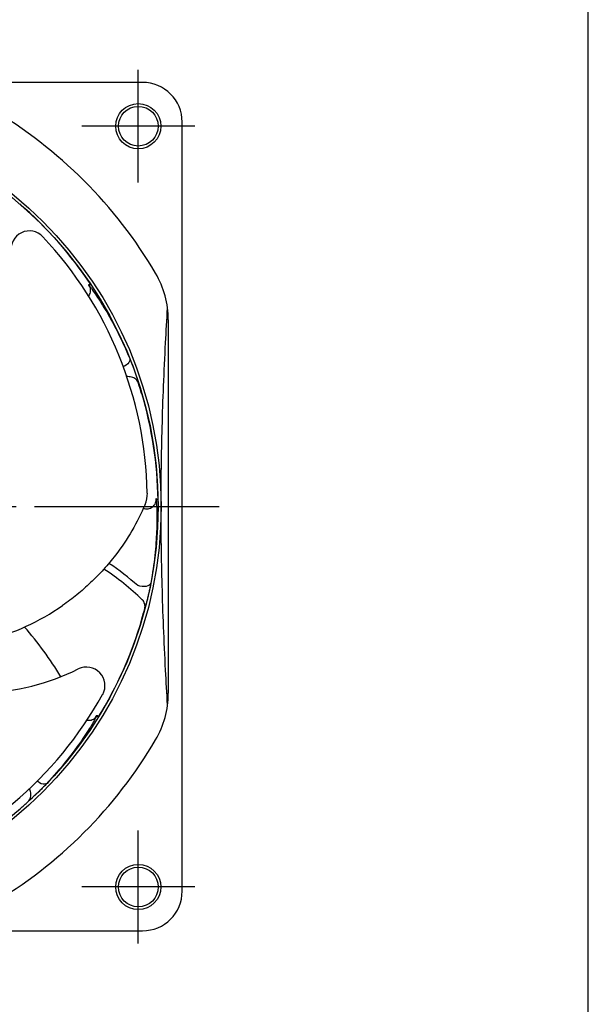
# Model space of a CAD drawing. Header units: millimetres. Extents: x 0 to 420, y 0 to 297.
# Tile 6 of 6: x 358 to 420, y 117 to 224. Entities that reach past the tile are written whole.
import ezdxf

# ---------------------------------------------------------------- set-up
doc = ezdxf.new("R2010")
doc.units = ezdxf.units.MM
doc.linetypes.add('CENTER', pattern=[27, 20, -2, 3, -2])
doc.linetypes.add('HS', pattern=[0])

msp = doc.modelspace()

# ---------------------------------------------------------------- linework, layer by layer
at = {"color": 7, "linetype": 'HS'}
msp.add_line((420, 0), (420, 297), dxfattribs=at)
at = {"color": 7, "linetype": 'CENTER'}
for p, q in [((371.25, 206.14), (371.25, 218.36)), ((377.36, 212.25), (365.14, 212.25)), ((279, 171), (381, 171)), ((371.25, 123.64), (371.25, 135.86)), ((377.36, 129.75), (365.14, 129.75))]:
    msp.add_line(p, q, dxfattribs=at)
at = {"color": 7}
for p, q in [((371.7, 217), (288.3, 217)), ((376, 129.3), (376, 212.7)), ((365.86, 195.08), (366.11, 195.08)), ((374.5, 191.24), (374.5, 150.76)), ((371.63, 183.25), (371.61, 183.26)), ((373.19, 171.87), (373.39, 171.73)), ((371.65, 158.8), (371.64, 158.81)), ((366.8, 148.39), (366.9, 148.15)), ((358.44, 138.22), (358.44, 138.24)), ((288.3, 125), (371.7, 125))]:
    msp.add_line(p, q, dxfattribs=at)
at = {"color": 7, "flags": 128}
for points in [[(370.32, 187.06), (370.34, 186.92), (370.31, 186.78), (370.23, 186.63), (370.1, 186.48), (369.94, 186.34), (369.74, 186.22), (369.63, 186.18)], [(372.6, 162.71), (372.55, 162.58), (372.44, 162.48), (372.29, 162.4), (372.1, 162.34), (371.89, 162.32), (371.66, 162.32), (371.43, 162.36), (371.21, 162.43)], [(361.36, 140.99), (361.24, 140.92), (361.1, 140.89), (360.93, 140.9), (360.74, 140.95), (360.55, 141.05), (360.36, 141.18), (360.31, 141.22)]]:
    msp.add_lwpolyline(points, dxfattribs=at)
at = {"color": 7}
for centre, radius in [((330, 171), 43.72), ((371.25, 212.25), 2.45), ((330, 171), 43.4), ((371.25, 212.25), 2.15), ((371.25, 129.75), 2.45), ((371.25, 129.75), 2.15)]:
    msp.add_circle(centre, radius, dxfattribs=at)
for centre, radius, start, end in [((371.7, 212.7), 4.3, 0, 90), ((330, 171), 50, 30.4015, 59.5985), ((330, 171), 43.4, 33.6922, 49.1256), ((359.46, 198.9), 2, 43.1249, 188.3715), ((330.36, 171.64), 41.87, 1.1366, 43.1249), ((364.5, 191.24), 10, 0, 30.4015), ((330, 171), 43.19, 33.7986, 33.8873), ((364.74, 155.6), 30, 78.9028, 79.9034), ((330, 171), 43.38, 16.4118, 17.943), ((330, 171), 43.4, 0.9649, 16.3983), ((369.23, 172.41), 3, 336.8586, 1.1366), ((330, 171), 43.19, 1.0713, 1.16), ((350.9, 139.26), 30.81, 48.7559, 56.1448), ((350.9, 139.26), 30, 46.1755, 56.3395), ((330, 171), 43.38, 343.6845, 345.2158), ((330, 171), 43.4, 328.2376, 343.671), ((330.42, 133), 37.87, 31.0773, 41.1818), ((353.64, 175.79), 25, 247.2586, 296.3715), ((365.64, 151.6), 2, 331.1249, 116.3715), ((330.72, 170.86), 41.87, 289.1366, 331.1249), ((364.5, 150.76), 10, 329.5985, 0), ((330, 171), 43.19, 328.3441, 328.4327), ((330, 171), 50, 300.4015, 329.5985), ((330.42, 133), 30, 13.4482, 14.335), ((330, 171), 43.38, 310.9573, 312.4885), ((330, 171), 43.4, 295.5103, 310.9438), ((371.7, 129.3), 4.3, 270, 0)]:
    msp.add_arc(centre, radius, start, end, dxfattribs=at)
for points, knots in [([(365.87, 193.83), (365.91, 193.88), (365.94, 193.93), (366.05, 194.15), (366.09, 194.34), (366.06, 194.7), (366, 194.88), (365.89, 195.03)], [0.4127711, 0.4127711, 0.4127711, 0.4127711, 0.5, 0.5, 0.75, 0.75, 1, 1, 1, 1]), ([(365.89, 195.03), (366.11, 194.75), (366.39, 194.36), (367.04, 193.38), (367.42, 192.79), (368.23, 191.42), (368.65, 190.65), (369.49, 188.97), (369.91, 188.05), (370.32, 187.06)], [0, 0, 0, 0, 0.25, 0.25, 0.5, 0.5, 0.75, 0.75, 1, 1, 1, 1]), ([(373.72, 171), (373.72, 172.42), (373.74, 175.29), (373.83, 179.65), (373.98, 184.15), (374.18, 188.45), (374.34, 191.26), (374.42, 192.51)], [0, 0, 0, 0, 4.273677, 8.605807, 13.071428, 17.775387, 21.520986, 21.520986, 21.520986, 21.520986]), ([(370.32, 187.06), (370.37, 186.94), (370.42, 186.81), (370.53, 186.54), (370.59, 186.39), (370.69, 186.11), (370.75, 185.96), (370.85, 185.67), (370.9, 185.53), (371, 185.25), (371.04, 185.12), (371.12, 184.88), (371.16, 184.77), (371.22, 184.58), (371.24, 184.5), (371.27, 184.39), (371.27, 184.37), (371.27, 184.36)], [0, 0, 0, 0, 0.125, 0.125, 0.25, 0.25, 0.375, 0.375, 0.5, 0.5, 0.625, 0.625, 0.75, 0.75, 0.875, 0.875, 1, 1, 1, 1]), ([(371.27, 184.36), (371.24, 184.45), (371.21, 184.53), (371.11, 184.68), (371.05, 184.75), (370.85, 184.92), (370.69, 185), (370.51, 185.04)], [0, 0, 0, 0, 0.25, 0.25, 0.5, 0.5, 1, 1, 1, 1]), ([(371.98, 171.23), (371.15, 169.28), (369.73, 166.84), (367.51, 164.18), (366.11, 162.74), (364.63, 161.43), (363.59, 160.64), (363.05, 160.27)], [0.031834, 0.031834, 0.031834, 0.031834, 6.382859, 8.400292, 10.408272, 12.391305, 14.333103, 14.333103, 14.333103, 14.333103]), ([(371.81, 170.83), (371.84, 170.82), (371.87, 170.81), (371.99, 170.77), (372.08, 170.76), (372.35, 170.75), (372.53, 170.8), (372.84, 170.99), (372.97, 171.12), (373.15, 171.44), (373.19, 171.62), (373.19, 171.81)], [0.0800872, 0.0800872, 0.0800872, 0.0800872, 0.125, 0.125, 0.25, 0.25, 0.5, 0.5, 0.75, 0.75, 1, 1, 1, 1]), ([(373.19, 171.81), (373.21, 171.46), (373.24, 170.98), (373.26, 169.8), (373.26, 169.11), (373.2, 167.51), (373.14, 166.64), (372.94, 164.76), (372.8, 163.77), (372.6, 162.71)], [0, 0, 0, 0, 0.25, 0.25, 0.5, 0.5, 0.75, 0.75, 1, 1, 1, 1]), ([(374.42, 149.49), (374.34, 150.75), (374.18, 153.58), (373.98, 157.89), (373.83, 162.39), (373.74, 166.73), (373.72, 169.58), (373.72, 171)], [1.29428, 1.29428, 1.29428, 1.29428, 5.070579, 9.789375, 14.250553, 18.565431, 22.81477, 22.81477, 22.81477, 22.81477]), ([(372.6, 162.71), (372.58, 162.58), (372.55, 162.44), (372.5, 162.16), (372.47, 162.01), (372.4, 161.71), (372.37, 161.56), (372.3, 161.25), (372.27, 161.11), (372.2, 160.83), (372.16, 160.69), (372.1, 160.44), (372.07, 160.33), (372.01, 160.14), (371.99, 160.06), (371.96, 159.96), (371.95, 159.93), (371.95, 159.93)], [0, 0, 0, 0, 0.125, 0.125, 0.25, 0.25, 0.375, 0.375, 0.5, 0.5, 0.625, 0.625, 0.75, 0.75, 0.875, 0.875, 1, 1, 1, 1]), ([(347.41, 155.72), (348.62, 155.67), (351.14, 155.75), (355.1, 156.45), (359.18, 157.91), (361.81, 159.41), (363.05, 160.27)], [0, 0, 0, 0, 3.622916, 7.536922, 12.017629, 16.564767, 16.564767, 16.564767, 16.564767]), ([(371.95, 159.93), (371.97, 160.02), (371.98, 160.1), (371.98, 160.28), (371.97, 160.37), (371.89, 160.62), (371.8, 160.78), (371.67, 160.91)], [0, 0, 0, 0, 0.25, 0.25, 0.5, 0.5, 1, 1, 1, 1]), ([(366.77, 148.33), (366.6, 148.02), (366.36, 147.6), (365.75, 146.6), (365.37, 146.02), (364.45, 144.71), (363.93, 144.01), (362.75, 142.54), (362.09, 141.78), (361.36, 140.99)], [0, 0, 0, 0, 0.25, 0.25, 0.5, 0.5, 0.75, 0.75, 1, 1, 1, 1]), ([(365.7, 147.85), (365.75, 147.84), (365.8, 147.83), (366.04, 147.82), (366.22, 147.87), (366.54, 148.05), (366.67, 148.18), (366.77, 148.33)], [0.4303813, 0.4303813, 0.4303813, 0.4303813, 0.5, 0.5, 0.75, 0.75, 1, 1, 1, 1]), ([(361.36, 140.99), (361.27, 140.9), (361.17, 140.8), (360.97, 140.59), (360.86, 140.48), (360.65, 140.26), (360.54, 140.15), (360.32, 139.93), (360.21, 139.83), (360, 139.63), (359.89, 139.53), (359.71, 139.36), (359.62, 139.28), (359.47, 139.15), (359.41, 139.1), (359.33, 139.02), (359.3, 139.01), (359.3, 139.01)], [0, 0, 0, 0, 0.125, 0.125, 0.25, 0.25, 0.375, 0.375, 0.5, 0.5, 0.625, 0.625, 0.75, 0.75, 0.875, 0.875, 1, 1, 1, 1]), ([(359.3, 139.01), (359.37, 139.07), (359.42, 139.14), (359.52, 139.29), (359.56, 139.37), (359.63, 139.62), (359.64, 139.81), (359.6, 139.98)], [0, 0, 0, 0, 0.25, 0.25, 0.5, 0.5, 1, 1, 1, 1])]:
    msp.add_open_spline(points, degree=3, knots=knots, dxfattribs=at)

doc.saveas('drawing.dxf')
